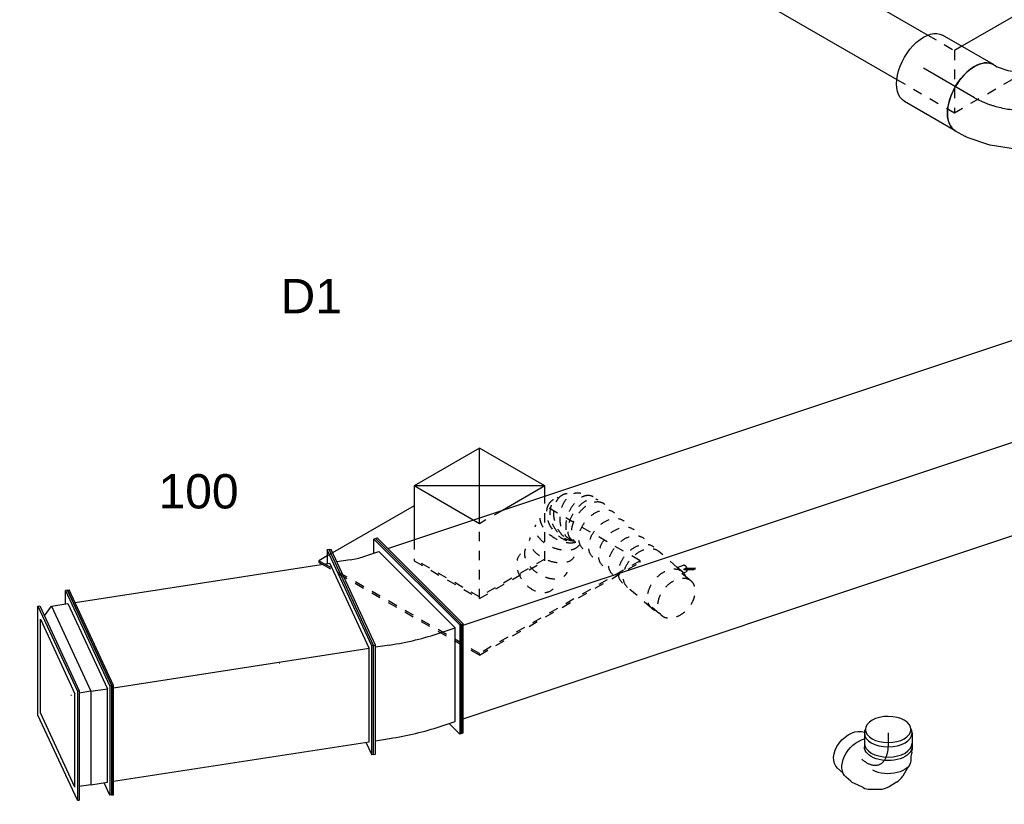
# Model space of a CAD drawing. Extents: x -132501 to 411300, y -42818 to 427495.
# Tile 155 of 256: x 8745 to 11325, y 166992 to 169047. Entities that reach past the tile are written whole.
import ezdxf
from ezdxf.enums import TextEntityAlignment as Align

# ---------------------------------------------------------------- set-up
doc = ezdxf.new("R2010")
doc.units = 0
doc.header["$LTSCALE"] = 50
doc.linetypes.add('CENTER2', pattern=[28.575, 19.05, -3.175, 3.175, -3.175])
doc.linetypes.add('STREEPJES', pattern=[0.1, 0.05, -0.05])
doc.layers.get('0').update_dxf_attribs({"linetype": 'CONTINUOUS'})
for name, color, linetype in [('0_HL', 1, 'CONTINUOUS'), ('0M_PR', 1, 'CONTINUOUS'), ('WL570---_RETOUR', 112, 'CONTINUOUS'), ('WL570---_TOEVOER', 3, 'CONTINUOUS'), ('WL570---_TOEVOER_HL', 8, 'CONTINUOUS'), ('WL570---_TOEVOER_RST', 2, 'CONTINUOUS'), ('WL570---_TOEVOER_RST_HL', 1, 'CONTINUOUS'), ('WL5911--_D', 2, 'CONTINUOUS'), ('WM570---_RETOUR_PR', 1, 'CONTINUOUS'), ('WM570---_TOEVOER_PR', 1, 'CONTINUOUS'), ('WM570---_TOEVOER_RST_PR', 1, 'CONTINUOUS')]:
    doc.layers.add(name, color=color, linetype=linetype)
doc.styles.add('BURO-018', font='ARIAL.TTF', dxfattribs={"height": 63})
doc.styles.add('BURO-025', font='ARIAL.TTF', dxfattribs={"height": 125})

# ---------------------------------------------------------------- blocks, each defined once
blk = doc.blocks.new('*U1122')
at = {"color": 0, "ltscale": 10}
for p, q in [((0, 100, -2372.5), (153.9, 100, -2372.5)), ((0, -100, -2372.5), (153.9, -100, -2372.5))]:
    blk.add_line(p, q, dxfattribs=at)
blk.add_ellipse((0, 0, -2372.5), major_axis=(0, 100), ratio=0.57735, start_param=3.141593, end_param=6.283185, dxfattribs=at)
at = {"color": 0, "ltscale": 10, "extrusion": (-1.38778e-17, -8.01234e-18, -1)}
blk.add_ellipse((153.9, 0, -2372.5), major_axis=(0, 100), ratio=0.57735, start_param=0, end_param=3.141593, dxfattribs=at)
at = {"layer": 'WL570---_TOEVOER_HL', "linetype": 'CENTER2'}
blk.add_line((0, 0, -2372.5), (153.9, 0, -2372.5), dxfattribs=at)
at = {"layer": 'WM570---_TOEVOER_PR', "color": 1, "style": 'BURO-018'}
blk.add_attdef('POSNR', text='', height=90, dxfattribs=at).set_placement((0, 0), align=Align.MIDDLE)
blk = doc.blocks.new('*U1123')
at = {"color": 0, "ltscale": 10}
for p, q in [((-56.2, 100, -2420.3), (-27.4, 105.9, -2420.3)), ((-27.4, 105.9, -2420.3), (5.6, 118.7, -2420.3)), ((5.6, 118.7, -2420.3), (21.7, 128, -2420.3)), ((21.7, 128, -2420.3), (121.7, -45.2, -2420.3)), ((-67.6, 100, -2420.3), (-56.2, 100, -2420.3)), ((92.3, -62.2, -2420.3), (121.7, -45.2, -2420.3)), ((30, -86.3, -2420.3), (92.2, -62.2, -2420.3)), ((92.3, -62.2, -2420.3), (92.2, -62.2, -2420.3)), ((-67.6, -100, -2420.3), (-38.5, -100, -2420.3)), ((-33.5, -99.5, -2420.3), (28.4, -86.8, -2420.3))]:
    blk.add_line(p, q, dxfattribs=at)
at = {"color": 0, "ltscale": 10, "extrusion": (-2.03185e-17, -1.17309e-17, -1)}
for centre, major_axis, ratio, start_param, end_param in [((-67.6, 0, -2420.3), (0, -100), 0.57735, 0, 3.141593), ((-46.1, 0, -2420.3), (10.1, -99.9), 0.497511, 6.232846, 6.333525)]:
    blk.add_ellipse(centre, major_axis=major_axis, ratio=ratio, start_param=start_param, end_param=end_param, dxfattribs=at)
at = {"color": 0, "ltscale": 10}
blk.add_ellipse((1, 9.6, -2420.3), major_axis=(28.3, -96.2), ratio=0.313149, start_param=6.256783, end_param=6.309588, dxfattribs=at)
at = {"layer": 'WL570---_TOEVOER_HL', "linetype": 'CENTER2'}
blk.add_ellipse((14, 141.3, -2420.3), major_axis=(173.1, 99.9), ratio=0.57735, start_param=3.926991, end_param=4.712389, dxfattribs=at)
at = {"layer": 'WM570---_TOEVOER_PR', "color": 1, "style": 'BURO-018'}
blk.add_attdef('POSNR', text='', height=90, dxfattribs=at).set_placement((0, 0), align=Align.MIDDLE)
blk = doc.blocks.new('*U1131')
at = {"color": 0, "ltscale": 10}
for p, q in [((-26, 277.9, -4280.3), (-21.4, 277.9, -4280.3)), ((116.3, -6.7, -4280.3), (-26, 277.9, -4280.3)), ((120.9, -6.7, -4280.3), (-21.4, 277.9, -4280.3)), ((2023.5, 277.9, -4280.3), (2011.8, 242.7, -4280.3)), ((2028.1, 277.9, -4280.3), (2023.5, 277.9, -4280.3)), ((2165.8, -6.7, -4280.3), (2023.5, 277.9, -4280.3)), ((2170.4, -6.7, -4280.3), (2028.1, 277.9, -4280.3)), ((-3.8, 242.7, -4280.3), (2025, 242.7, -4280.3)), ((2151.5, -10.3, -4280.3), (2025, 242.7, -4280.3)), ((26, -277.9, -4280.3), (116.3, -6.7, -4280.3)), ((30.5, -277.9, -4280.3), (120.9, -6.7, -4280.3)), ((116.3, -6.7, -4280.3), (120.9, -6.7, -4280.3)), ((119.7, -10.3, -4280.3), (2151.5, -10.3, -4280.3)), ((2074, -242.7, -4280.3), (2151.5, -10.3, -4280.3)), ((2075.5, -277.9, -4280.3), (2165.8, -6.7, -4280.3)), ((2080, -277.9, -4280.3), (2170.4, -6.7, -4280.3)), ((2170.4, -6.7, -4280.3), (2165.8, -6.7, -4280.3)), ((42.3, -242.7, -4280.3), (2074, -242.7, -4280.3)), ((2057.9, -242.7, -4280.3), (2075.5, -277.9, -4280.3)), ((26, -277.9, -4280.3), (30.5, -277.9, -4280.3)), ((2080, -277.9, -4280.3), (2075.5, -277.9, -4280.3))]:
    blk.add_line(p, q, dxfattribs=at)
at = {"layer": 'WM570---_RETOUR_PR', "color": 1, "style": 'BURO-018'}
blk.add_attdef('POSNR', text='', height=90, dxfattribs=at).set_placement((0, 0), align=Align.MIDDLE)
blk = doc.blocks.new('*U1132')
at = {"color": 0, "ltscale": 10}
for p, q in [((-102.1, 62.5, -4375.2), (-84.9, 62.5, -4375.2)), ((-79.1, 61.9, -4375.2), (-67.5, 59.4, -4375.2)), ((-40.5, 52.2, -4375.2), (-38.1, 50.9, -4375.2)), ((-38.1, 50.9, -4375.2), (-16.3, 38, -4375.2)), ((0.1, 21.8, -4375.2), (11.8, 2.5, -4375.2)), ((19, -24.1, -4375.2), (18.6, -47.3, -4375.2)), ((-129.5, -59.4, -4375.2), (-138.2, -59.4, -4375.2)), ((14.2, -65.9, -4375.2), (2.7, -90.2, -4375.2)), ((-2.6, -98.3, -4375.2), (-12.9, -110.2, -4375.2)), ((-24, -118.1, -4375.2), (-36.6, -132.6, -4375.2))]:
    blk.add_line(p, q, dxfattribs=at)
for centre, major_axis, ratio, start_param, end_param in [((-138.2, 0, -4375.2), (0, 59.4), 0.57735, 3.141593, 9.421636), ((-102.1, 0, -4375.2), (0, 62.5), 0.57735, 3.141593, 6.283185), ((-88.6, 0, -4375.2), (6.6, 62.3), 0.662673, 6.212654, 6.353717), ((-51.4, -13.8, -4375.2), (44.3, 44.7), 0.866633, 6.069627, 6.496743), ((-43.9, -42.5, -4375.2), (61.2, -14.3), 0.845665, 6.102651, 6.46372)]:
    blk.add_ellipse(centre, major_axis=major_axis, ratio=ratio, start_param=start_param, end_param=end_param, dxfattribs=at)
at = {"color": 0, "ltscale": 10, "extrusion": (1.11022e-16, -5.55112e-17, -1)}
for centre, major_axis, ratio, start_param, end_param in [((-43.6, -26.7, -4375.2), (60.9, 16.5), 0.883474, 6.033423, 6.532947), ((-81.4, -93.7, -4375.2), (44.8, -38.9), 0.680018, 0, 2.92026), ((-60.1, -69.2, -4375.2), (47.2, -41), 0.680018, 0, 2.363776), ((-52.2, -60.1, -4375.2), (52.5, -34.3), 0.749897, 6.180519, 6.385852)]:
    blk.add_ellipse(centre, major_axis=major_axis, ratio=ratio, start_param=start_param, end_param=end_param, dxfattribs=at)
at = {"layer": '0_HL', "linetype": 'CENTER2', "extrusion": (1.11022e-16, -5.55112e-17, -1)}
blk.add_ellipse((-162.2, -69.2, -4375.2), major_axis=(-116.7, -44.8), ratio=0.451932, start_param=2.274722, end_param=3.845519, dxfattribs=at)
at = {"layer": '0M_PR', "color": 1, "style": 'BURO-018'}
blk.add_attdef('POSNR', text='', height=90, dxfattribs=at).set_placement((0, 0), align=Align.MIDDLE)
blk = doc.blocks.new('*U1133')
at = {"color": 0, "ltscale": 10}
for p, q in [((0, 62.5, -4466.5), (36.1, 62.5, -4466.5)), ((61.5, 59.4, -4466.5), (72.3, 59.4, -4466.5)), ((0, -62.5, -4466.5), (36.1, -62.5, -4466.5))]:
    blk.add_line(p, q, dxfattribs=at)
for start_param, end_param in [(0, 0.324152), (3.141593, 6.283185), (2.817441, 3.141593)]:
    blk.add_ellipse((0, 0, -4466.5), major_axis=(0, 62.5), ratio=0.57735, start_param=start_param, end_param=end_param, dxfattribs=at)
at = {"color": 0, "ltscale": 10, "extrusion": (-5.55112e-17, 3.08149e-33, -1)}
for centre, major_axis, end_param in [((36.1, 0, -4466.5), (0, 62.5), 3.141593), ((72.3, 0, -4466.5), (0, 59.4), 2.320672)]:
    blk.add_ellipse(centre, major_axis=major_axis, ratio=0.57735, start_param=0, end_param=end_param, dxfattribs=at)
at = {"layer": '0_HL', "linetype": 'CENTER2'}
blk.add_line((0, 0, -4466.5), (36.1, 0, -4466.5), dxfattribs=at)
at = {"layer": '0M_PR', "color": 1, "style": 'BURO-018'}
blk.add_attdef('POSNR', text='', height=90, dxfattribs=at).set_placement((0, 0), align=Align.MIDDLE)
blk = doc.blocks.new('*U1176')
at = {"color": 0, "ltscale": 10}
for p, q in [((-99.2, 170.4, -3118.2), (-169.8, 48.2, -3118.2)), ((98.4, 170.4, -3118.2), (-99.2, 170.4, -3118.2)), ((-9.7, 15.5, -3118.2), (-99.2, 170.4, -3118.2)), ((197.2, -0.7, -3118.2), (-99.2, 170.4, -3118.2)), ((7, 12, -3118.2), (98.4, 170.4, -3118.2)), ((197.2, -0.7, -3118.2), (98.4, 170.4, -3118.2)), ((-413.4, 125.5, -3118.2), (-415.4, 122, -3118.2)), ((-415.4, 122, -3118.2), (-410.5, 113.4, -3118.2)), ((-387.8, 125.5, -3118.2), (-413.4, 125.5, -3118.2)), ((-405.2, 111.4, -3118.2), (-413.4, 125.5, -3118.2)), ((-125.1, 125.5, -3118.2), (-371.8, 125.5, -3118.2)), ((197.2, -0.7, -3118.2), (69.3, -0.7, -3118.2)), ((183.7, -24.1, -3118.2), (197.2, -0.7, -3118.2))]:
    blk.add_line(p, q, dxfattribs=at)
at = {"color": 8, "linetype": 'STREEPJES', "ltscale": 10}
for p, q in [((-410.5, 113.4, -3118.2), (-172.5, -298.8, -3118.2)), ((-170.4, -295.2, -3118.2), (-405.2, 111.4, -3118.2)), ((-371.8, 125.5, -3118.2), (-387.8, 125.5, -3118.2)), ((-169.8, 48.2, -3118.2), (-197.2, 0.7, -3118.2)), ((-197.2, 0.7, -3118.2), (-98.4, -170.4, -3118.2)), ((-96.3, -166.9, -3118.2), (-195.1, 4.2, -3118.2)), ((-0.4, -0.7, -3118.2), (-9.7, 15.5, -3118.2)), ((-0.4, -0.7, -3118.2), (7, 12, -3118.2)), ((-98.4, -170.4, -3118.2), (-0.4, -0.7, -3118.2)), ((69.3, -0.7, -3118.2), (-0.4, -0.7, -3118.2)), ((99.2, -170.4, -3118.2), (183.7, -24.1, -3118.2)), ((315.4, -295.2, -3118.2), (171.3, -45.6, -3118.2)), ((-98.4, -170.4, -3118.2), (99.2, -170.4, -3118.2)), ((101.2, -166.9, -3118.2), (-96.3, -166.9, -3118.2)), ((-172.5, -298.8, -3118.2), (-170.4, -295.2, -3118.2)), ((-172.5, -298.8, -3118.2), (313.3, -298.8, -3118.2)), ((315.4, -295.2, -3118.2), (-170.4, -295.2, -3118.2)), ((313.3, -298.8, -3118.2), (315.4, -295.2, -3118.2))]:
    blk.add_line(p, q, dxfattribs=at)
at = {"layer": 'WL570---_TOEVOER_RST_HL', "linetype": 'CENTER2'}
blk.add_circle((0, 0, -3118.2), 0.075, dxfattribs=at)
at = {"layer": 'WL570---_TOEVOER_RST', "color": 1, "style": 'BURO-018'}
for tag in ['MC', 'Q']:
    blk.add_attdef(tag, text='', height=90, dxfattribs=at).set_placement((0, 0), align=Align.MIDDLE)
at = {"layer": 'WM570---_TOEVOER_RST_PR', "color": 1, "style": 'BURO-018'}
blk.add_attdef('POSNR', text='', height=90, dxfattribs=at).set_placement((0, 0), align=Align.MIDDLE)
blk = doc.blocks.new('*U1236')
at = {"color": 8, "linetype": 'STREEPJES', "ltscale": 10}
for p, q in [((-285.8, 282.8, -1706.8), (-391.5, 99.6, -1706.8)), ((-111.6, 282.8, -1706.8), (-285.8, 282.8, -1706.8)), ((-204.1, 141.4, -1706.8), (-285.8, 282.8, -1706.8)), ((-215.2, 122.3, -1706.8), (-204.1, 141.4, -1706.8)), ((-123.6, 141.4, -1706.8), (-204.1, 141.4, -1706.8))]:
    blk.add_line(p, q, dxfattribs=at)
at = {"color": 2, "ltscale": 10}
for p, q in [((449.1, 282.8, -1706.8), (-111.6, 282.8, -1706.8)), ((530.7, 141.4, -1706.8), (449.1, 282.8, -1706.8)), ((530.7, 141.4, -1706.8), (-123.6, 141.4, -1706.8)), ((285.8, -282.8, -1706.8), (530.7, 141.4, -1706.8)), ((-449.1, -282.8, -1706.8), (-215.2, 122.3, -1706.8)), ((-391.5, 99.6, -1706.8), (-530.7, -141.4, -1706.8)), ((-530.7, -141.4, -1706.8), (-449.1, -282.8, -1706.8)), ((285.8, -282.8, -1706.8), (-449.1, -282.8, -1706.8))]:
    blk.add_line(p, q, dxfattribs=at)
at = {"layer": 'WL5911--_D', "color": 2, "style": 'BURO-025'}
blk.add_attdef('POSNR', text='', height=125, dxfattribs=at).set_placement((0, 0), align=Align.MIDDLE)
blk = doc.blocks.new('*U1292')
at = {"color": 0, "ltscale": 10}
for p, q in [((-109.1, -8.3, -4500.4), (-65.4, 274.1, -4500.4)), ((-104.2, -8.3, -4500.4), (-60.5, 274.1, -4500.4)), ((-65.4, 274.1, -4500.4), (-60.5, 274.1, -4500.4)), ((-60.5, 274.1, -4500.4), (-50.4, 239.2, -4500.4)), ((-22.8, -8.3, -4500.4), (20.9, 274.1, -4500.4)), ((-17.9, -8.3, -4500.4), (25.8, 274.1, -4500.4)), ((25.8, 274.1, -4500.4), (20.9, 274.1, -4500.4)), ((25.8, 274.1, -4500.4), (94, 37.8, -4500.4)), ((-59.4, 239.2, -4500.4), (-96.8, -2.9, -4500.4)), ((-15.4, 239.2, -4500.4), (-59.4, 239.2, -4500.4)), ((-52.8, -2.9, -4500.4), (-15.4, 239.2, -4500.4)), ((-15.4, 239.2, -4500.4), (15.5, 239.2, -4500.4)), ((26.9, 239.2, -4500.4), (-10.5, -2.9, -4500.4)), ((26.9, 239.2, -4500.4), (86.6, 32.4, -4500.4)), ((86.6, 32.4, -4500.4), (49.2, -209.6, -4500.4)), ((94, 37.8, -4500.4), (50.3, -244.6, -4500.4)), ((-109.1, -8.3, -4500.4), (-104.2, -8.3, -4500.4)), ((-32.3, -274.1, -4500.4), (-109.1, -8.3, -4500.4)), ((-27.5, -274.1, -4500.4), (-104.2, -8.3, -4500.4)), ((-28.6, -239.2, -4500.4), (-96.8, -2.9, -4500.4)), ((-52.8, -2.9, -4500.4), (-96.8, -2.9, -4500.4)), ((15.4, -239.2, -4500.4), (-52.8, -2.9, -4500.4)), ((-52.8, -2.9, -4500.4), (-21.9, -2.9, -4500.4)), ((-17.9, -8.3, -4500.4), (-22.8, -8.3, -4500.4)), ((45.4, -244.6, -4500.4), (-22.8, -8.3, -4500.4)), ((50.3, -244.6, -4500.4), (-17.9, -8.3, -4500.4)), ((49.2, -209.6, -4500.4), (-10.5, -2.9, -4500.4)), ((37.4, -216.7, -4500.4), (15.4, -239.2, -4500.4)), ((15.4, -239.2, -4500.4), (-28.6, -239.2, -4500.4)), ((-22.1, -239.2, -4500.4), (-27.5, -274.1, -4500.4)), ((50.3, -244.6, -4500.4), (45.4, -244.6, -4500.4)), ((-32.3, -274.1, -4500.4), (-27.5, -274.1, -4500.4))]:
    blk.add_line(p, q, dxfattribs=at)
at = {"layer": 'WM570---_RETOUR_PR', "color": 1, "style": 'BURO-018'}
blk.add_attdef('POSNR', text='', height=90, dxfattribs=at).set_placement((0, 0), align=Align.MIDDLE)
blk = doc.blocks.new('*U1293')
at = {"color": 0, "ltscale": 10}
blk.add_line((-0.5, 0), (0.5, 0), dxfattribs=at)
at = {"layer": 'WM570---_RETOUR_PR', "color": 1, "style": 'BURO-018'}
blk.add_attdef('POSNR', text='', height=90, dxfattribs=at).set_placement((0, 0), align=Align.MIDDLE)
blk = doc.blocks.new('*U1294')
at = {"color": 0, "ltscale": 10}
for p, q in [((-16.5, 274.1, -4489.9), (-11.6, 274.1, -4489.9)), ((60.2, 8.3, -4489.9), (-16.5, 274.1, -4489.9)), ((65.1, 8.3, -4489.9), (-11.6, 274.1, -4489.9)), ((672.7, 274.1, -4489.9), (667.3, 239.2, -4489.9)), ((677.6, 274.1, -4489.9), (672.7, 274.1, -4489.9)), ((749.5, 8.3, -4489.9), (672.7, 274.1, -4489.9)), ((754.3, 8.3, -4489.9), (677.6, 274.1, -4489.9)), ((-1.5, 239.2, -4489.9), (673.9, 239.2, -4489.9)), ((742.1, 2.9, -4489.9), (673.9, 239.2, -4489.9)), ((16.5, -274.1, -4489.9), (60.2, 8.3, -4489.9)), ((21.4, -274.1, -4489.9), (65.1, 8.3, -4489.9)), ((60.2, 8.3, -4489.9), (65.1, 8.3, -4489.9)), ((64.3, 2.9, -4489.9), (742.1, 2.9, -4489.9)), ((704.6, -239.2, -4489.9), (742.1, 2.9, -4489.9)), ((705.8, -274.1, -4489.9), (749.5, 8.3, -4489.9)), ((710.7, -274.1, -4489.9), (754.3, 8.3, -4489.9)), ((754.3, 8.3, -4489.9), (749.5, 8.3, -4489.9)), ((26.8, -239.2, -4489.9), (704.6, -239.2, -4489.9)), ((695.7, -239.2, -4489.9), (705.8, -274.1, -4489.9)), ((16.5, -274.1, -4489.9), (21.4, -274.1, -4489.9)), ((710.7, -274.1, -4489.9), (705.8, -274.1, -4489.9))]:
    blk.add_line(p, q, dxfattribs=at)
at = {"layer": 'WM570---_RETOUR_PR', "color": 1, "style": 'BURO-018'}
blk.add_attdef('POSNR', text='', height=90, dxfattribs=at).set_placement((0, 0), align=Align.MIDDLE)
blk = doc.blocks.new('*U1295')
at = {"color": 0, "ltscale": 10}
blk.add_line((-0.5, 0), (0.5, 0), dxfattribs=at)
at = {"layer": 'WM570---_RETOUR_PR', "color": 1, "style": 'BURO-018'}
blk.add_attdef('POSNR', text='', height=90, dxfattribs=at).set_placement((0, 0), align=Align.MIDDLE)
blk = doc.blocks.new('*U1320')
at = {"color": 0, "ltscale": 10}
for p, q in [((14.3, 284.3, -4319.5), (9.8, 283.5, -4319.5)), ((14.3, 284.3, -4319.5), (202.3, 27.5, -4319.5)), ((-110.4, 274.1, -4319.5), (-105.5, 274.1, -4319.5)), ((-33.7, 8.3, -4319.5), (-110.4, 274.1, -4319.5)), ((-28.8, 8.3, -4319.5), (-105.5, 274.1, -4319.5)), ((4.2, 246.9, -4319.5), (9.8, 283.5, -4319.5)), ((9.8, 283.5, -4319.5), (197.8, 26.8, -4319.5)), ((-60.4, 239.2, -4319.5), (-95.5, 239.2, -4319.5)), ((-23.3, 242.2, -4319.5), (17.2, 249.1, -4319.5)), ((17.2, 249.1, -4319.5), (184.2, 20.8, -4319.5)), ((197.8, 26.8, -4319.5), (154.1, -255.7, -4319.5)), ((202.3, 27.5, -4319.5), (158.6, -254.9, -4319.5)), ((202.3, 27.5, -4319.5), (197.8, 26.8, -4319.5)), ((-77.4, -274.1, -4319.5), (-33.7, 8.3, -4319.5)), ((-72.5, -274.1, -4319.5), (-28.8, 8.3, -4319.5)), ((-33.7, 8.3, -4319.5), (-28.8, 8.3, -4319.5)), ((7.8, 2.9, -4319.5), (-29.6, 2.9, -4319.5)), ((143.7, 14, -4319.5), (184.2, 20.8, -4319.5)), ((146.8, -221.2, -4319.5), (184.2, 20.8, -4319.5)), ((106.3, -228.1, -4319.5), (146.8, -221.2, -4319.5)), ((154.1, -255.7, -4319.5), (130.9, -223.9, -4319.5)), ((-67.1, -239.2, -4319.5), (-29.7, -239.2, -4319.5)), ((158.6, -254.9, -4319.5), (154.1, -255.7, -4319.5)), ((-77.4, -274.1, -4319.5), (-72.5, -274.1, -4319.5))]:
    blk.add_line(p, q, dxfattribs=at)
for centre, major_axis in [((-86, 327.8, -4319.5), (148.2, -22.9)), ((-86, 327.8, -4319.5), (543.5, -84.1)), ((-123.4, 85.7, -4319.5), (543.5, -84.1))]:
    blk.add_ellipse(centre, major_axis=major_axis, ratio=0.57735, start_param=4.974188, end_param=5.235988, dxfattribs=at)
at = {"layer": 'WM570---_RETOUR_PR', "color": 1, "style": 'BURO-018'}
blk.add_attdef('POSNR', text='', height=90, dxfattribs=at).set_placement((0, 0), align=Align.MIDDLE)
blk = doc.blocks.new('*U1435')
at = {"color": 8, "linetype": 'STREEPJES', "ltscale": 10}
for p, q in [((-41.4, 59.4, -3625.1), (-73.9, 59.4, -3625.1)), ((-41.4, 62.5, -3625.1), (41.4, 62.5, -3625.1)), ((-41.4, -59.4, -3625.1), (-73.9, -59.4, -3625.1)), ((-41.9, -77.3, -3625.1), (-59.2, -91.8, -3625.1)), ((-57.4, -84.1, -3625.1), (-40.1, -69.6, -3625.1)), ((-38.4, -70.7, -3625.1), (-55.7, -85.2, -3625.1)), ((-43.9, -62.4, -3625.1), (-47.6, -69.4, -3625.1)), ((-38.4, -70.7, -3625.1), (-41.9, -77.3, -3625.1)), ((-41.4, -62.5, -3625.1), (-22.6, -62.5, -3625.1)), ((-40.1, -69.6, -3625.1), (-38.4, -70.7, -3625.1)), ((-22.6, -62.5, -3625.1), (-31, -78.2, -3625.1)), ((-22.6, -62.5, -3625.1), (41.4, -62.5, -3625.1)), ((-57.4, -84.1, -3625.1), (-60.9, -90.7, -3625.1)), ((-60.9, -90.7, -3625.1), (-59.2, -91.8, -3625.1)), ((-59.2, -91.8, -3625.1), (-55.7, -85.2, -3625.1)), ((-55.7, -85.2, -3625.1), (-57.4, -84.1, -3625.1))]:
    blk.add_line(p, q, dxfattribs=at)
for centre, major_axis, start_param, end_param in [((-73.9, 0, -3625.1), (0, 59.4), 3.141593, 9.421636), ((-41.4, 0, -3625.1), (0, 62.5), 0, 0.31756), ((-41.4, 0, -3625.1), (0, 62.5), 3.141593, 6.283185), ((-41.4, 0, -3625.1), (0, 62.5), 2.824032, 3.141593)]:
    blk.add_ellipse(centre, major_axis=major_axis, ratio=0.680018, start_param=start_param, end_param=end_param, dxfattribs=at)
at = {"color": 8, "linetype": 'STREEPJES', "ltscale": 10, "extrusion": (3.64054e-17, -4.19063e-17, -1)}
for centre, major_axis, ratio, start_param, end_param in [((41.4, 0, -3625.1), (0, 62.5), 0.680018, 0, 3.141593), ((-39.3, -73.8, -3625.1), (8.31, -4.42), 0.451932, 2.189294, 3.141593), ((-39.3, -73.8, -3625.1), (8.31, -4.42), 0.451932, 0, 1.640179)]:
    blk.add_ellipse(centre, major_axis=major_axis, ratio=ratio, start_param=start_param, end_param=end_param, dxfattribs=at)
at = {"layer": 'WL570---_TOEVOER', "color": 1, "style": 'BURO-018'}
blk.add_attdef('I', text='', height=90, dxfattribs=at).set_placement((0, 0), align=Align.MIDDLE)
at = {"layer": 'WM570---_TOEVOER_PR', "color": 1, "style": 'BURO-018'}
blk.add_attdef('POSNR', text='', height=90, dxfattribs=at).set_placement((0, 0), align=Align.MIDDLE)
blk = doc.blocks.new('*U1436')
at = {"color": 8, "linetype": 'STREEPJES', "ltscale": 10, "extrusion": (-4.74071e-17, -1.14717e-16, -1)}
for centre, major_axis, ratio, start_param, end_param in [((207.2, 186.5, -3586.7), (61.9, -12.1), 0.703292, 3.01119, 6.152783), ((218.4, 112.3, -3586.7), (-59.7, -18.6), 0.583311, 0, 3.141593), ((229.1, 78, -3586.7), (-59.7, -18.6), 0.583311, 0.08737, 3.141593), ((237.3, 51.6, -3586.7), (-62.3, -9.2), 0.633646, 0.502262, 3.240322), ((234.1, 26.5, -3586.7), (-58.1, 23), 0.72593, 0.376579, 3.141593), ((0, 0, -3586.7), (0, 62.5), 0.680018, 0, 3.141593), ((17.2, 0, -3586.7), (0, 62.5), 0.680018, 0, 3.141593), ((51.5, 0, -3586.7), (0, 62.5), 0.680018, 0, 3.141593), ((85.8, 0, -3586.7), (0, 62.5), 0.680018, 0, 3.141593), ((120.2, 0, -3586.7), (0, 62.5), 0.680018, 0, 3.141593), ((154.5, 0, -3586.7), (0, 62.5), 0.680018, 0, 3.141593), ((221.9, 10, -3586.7), (36.9, -51.1), 0.692908, 3.267459, 6.407569), ((200.1, 2.3, -3586.7), (-9.3, 61.8), 0.558427, 0, 3.141593)]:
    blk.add_ellipse(centre, major_axis=major_axis, ratio=ratio, start_param=start_param, end_param=end_param, dxfattribs=at)
at = {"color": 8, "linetype": 'STREEPJES', "ltscale": 10}
for centre, major_axis, ratio, start_param, end_param in [((206.9, 149.2, -3586.7), (-62.3, -9.2), 0.633646, 3.240322, 6.184456), ((206.9, 149.2, -3586.7), (-62.3, -9.2), 0.633646, 6.184456, 6.381915), ((237.1, 34.1, -3586.7), (61.9, -12.1), 0.703292, 0.130402, 2.714541), ((185.1, 0, -3586.7), (4.7, -62.4), 0.622971, 0.046787, 3.094805), ((231.6, 20, -3586.7), (-53, 34.1), 0.723187, 3.283525, 5.998174), ((208.3, 3.5, -3586.7), (-18.5, 60.2), 0.613516, 3.232971, 6.191807), ((237.1, 34.1, -3586.7), (61.9, -12.1), 0.703292, 6.152783, 6.413588), ((231.6, 20, -3586.7), (-53, 34.1), 0.723187, 2.99966, 3.283525), ((185.1, 0, -3586.7), (4.7, -62.4), 0.622971, 6.236398, 6.329973), ((208.3, 3.5, -3586.7), (-18.5, 60.2), 0.613516, 3.050214, 3.232971)]:
    blk.add_ellipse(centre, major_axis=major_axis, ratio=ratio, start_param=start_param, end_param=end_param, dxfattribs=at)
at = {"layer": 'WM570---_TOEVOER_PR', "color": 1, "style": 'BURO-018'}
blk.add_attdef('POSNR', text='', height=90, dxfattribs=at).set_placement((0, 0), align=Align.MIDDLE)

msp = doc.modelspace()

# ---------------------------------------------------------------- block references
at = {"rotation": 270}
for name, p in [('*U1132', (11020.3907, 167049.4616, 4375.2312)), ('*U1133', (11020.3907, 167178.4679, 4466.4524))]:
    msp.add_blockref(name, p, dxfattribs=at)
at = {"layer": 'WL570---_RETOUR'}
for name, p, rotation in [('*U1131', (9789.9836, 167432.6017, 4280.2581), 18.4349488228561), ('*U1320', (9706.7773, 167404.8663, 4319.4819), 8.793976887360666), ('*U1294', (8928.0028, 167284.3895, 4489.8619), 8.793976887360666), ('*U1292', (8879.7065, 167276.918, 4500.4281), 188.7939768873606), ('*U1295', (9426.0159, 167361.4324, 4380.9068), 8.793976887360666), ('*U1293', (8879.7065, 167276.918, 4500.4281), 188.7939768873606)]:
    msp.add_blockref(name, p, dxfattribs=dict(at, rotation=rotation))
at = {"layer": 'WL570---_TOEVOER'}
for name, p, rotation in [('*U1122', (11246.2682, 168842.8391, 2372.4838), 150.0000000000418), ('*U1123', (11304.8167, 168809.0361, 2420.2884), 330.0000000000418), ('*U1436', (10378.5685, 167607.0342, 3586.7045), 139.0180522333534), ('*U1435', (10409.8137, 167579.8905, 3625.0915), 139.0180522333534)]:
    msp.add_blockref(name, p, dxfattribs=dict(at, rotation=rotation))
at = {"layer": 'WL570---_TOEVOER_RST'}
ref = msp.add_blockref('*U1176', (9949.5154, 167727.6734, 3118.1819), dxfattribs=dict(at, rotation=29.99999999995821))
ref.add_attrib('Q', '100', dxfattribs={"color": 1, "height": 90, "style": 'BURO-018'}).set_placement((9213.5554, 167811.6927), align=Align.MIDDLE)
ref.add_attrib('MC', 'D1', dxfattribs={"color": 1, "height": 90, "style": 'BURO-018'}).set_placement((9508.7725, 168323.0237), align=Align.MIDDLE)
at = {"layer": 'WL5911--_D', "rotation": 150.0000000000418}
msp.add_blockref('*U1236', (11087.7096, 169191.1006, 1706.7626), dxfattribs=at)

doc.saveas('drawing.dxf')
